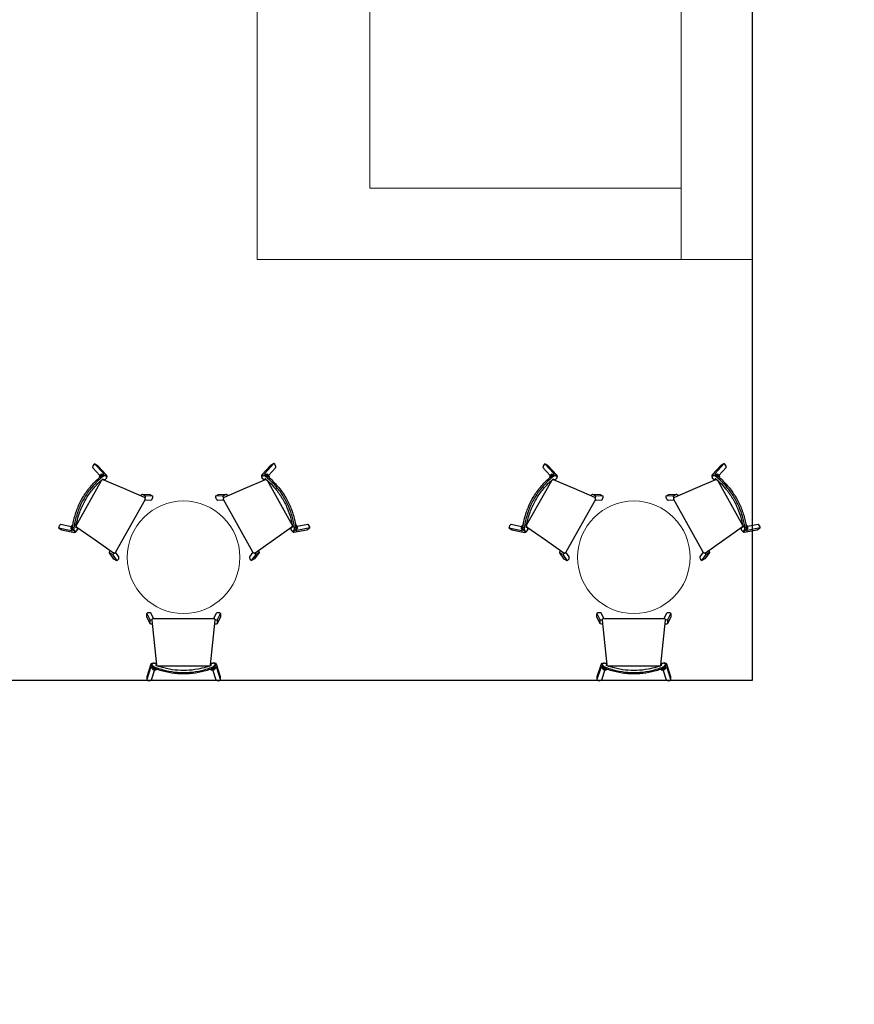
# Model space of a CAD drawing. Header units: inches. Extents: x -92 to 3837, y -260 to 2192.
# Tile 6 of 31: x 394 to 616, y 323 to 586. Entities that reach past the tile are written whole.
import ezdxf
from ezdxf import colors
from ezdxf.entities.mleader import LeaderData, LeaderLine
from ezdxf.math import Vec2, Vec3

# ---------------------------------------------------------------- set-up
doc = ezdxf.new("R2010")
doc.units = ezdxf.units.IN
doc.header["$MEASUREMENT"] = 0
doc.layers.get('0').update_dxf_attribs({"linetype": 'CONTINUOUS'})
for name, color, linetype in [('I-FLOR-CASE', 8, 'CONTINUOUS'), ('I-FURN', 8, 'CONTINUOUS'), ('I-FURN-CHAR', 9, 'CONTINUOUS'), ('triLabelLayer', 7, 'CONTINUOUS'), ('triSpaceLayer', 7, 'CONTINUOUS')]:
    doc.layers.add(name, color=color, linetype=linetype)
doc.styles.add('FDC_SPC', font='ROMANS.SHX', dxfattribs={"height": 12})
doc.styles.get("Standard").update_dxf_attribs({"font": 'romans.shx'})

# ---------------------------------------------------------------- blocks, each defined once
blk = doc.blocks.new('JANINGE_Chair - JANINGE_Chair-V8-LEVEL 02 - CAD Team Plan')
for p, q in [((-9.86, 10.23), (-9.86, 9.3)), ((-8.76, 6.84), (-9.86, 10.23)), ((-9.86, 9.3), (-8.77, 5.93)), ((-8.68, 10.22), (-7.79, 7.48)), ((7.75, 7.48), (8.64, 10.22)), ((9.82, 10.23), (8.72, 6.84)), ((8.72, 5.93), (9.82, 9.3)), ((9.82, 9.3), (9.82, 10.23)), ((-8.55, 6.26), (-8.37, 6.58)), ((-8.55, 6.26), (-8.55, 5.87)), ((-8.47, 6.84), (-8.24, 7.35)), ((-8.36, 6.59), (-8.19, 6.91)), ((-8.35, 6.64), (-8.24, 7)), ((-8.24, 7.35), (-8.24, 7)), ((-8.24, 7), (-8.19, 7.06)), ((-7.8, 6.68), (-7.8, 7.1)), ((-7.47, 5.77), (-7.27, 5.62)), ((-7.3, 7.43), (-7.38, 7.24)), ((-7.35, 6.3), (-7.35, 5.84)), ((-6.83, 6.48), (6.83, 6.48)), ((7.34, 7.24), (7.26, 7.43)), ((7.27, 5.65), (7.43, 5.77)), ((7.3, 5.84), (7.31, 6.3)), ((7.75, 7.1), (7.75, 6.68)), ((8.15, 6.51), (8.14, 6.52)), ((8.15, 7.06), (8.19, 7)), ((8.15, 6.91), (8.32, 6.59)), ((8.19, 7), (8.2, 7.35)), ((8.19, 7), (8.32, 6.58)), ((8.2, 7.35), (8.43, 6.84)), ((8.33, 6.58), (8.5, 6.26)), ((8.5, 5.87), (8.5, 6.26)), ((-9.86, -6.65), (-8.97, -4.82)), ((-8.97, -5.74), (-8.97, -4.82)), ((8.93, -4.82), (9.82, -6.65)), ((8.93, -4.82), (8.93, -5.74)), ((-8.97, -5.74), (-9.86, -7.57)), ((-9.86, -7.57), (-9.86, -6.65)), ((-8.68, -7.56), (-8.01, -6.19)), ((8.05, -6.19), (-8.05, -6.19)), ((7.97, -6.19), (8.64, -7.56)), ((9.82, -7.57), (8.93, -5.74)), ((9.82, -6.65), (9.82, -7.57))]:
    blk.add_line(p, q)
at = {"flags": 128}
for points in [[(-8.68, 10.22), (-8.97, 10.31), (-9.27, 10.35), (-9.57, 10.32), (-9.86, 10.23)], [(9.82, 10.23), (9.53, 10.32), (9.23, 10.35), (8.93, 10.31), (8.64, 10.22)], [(-8.68, 5.81), (-8.07, 5.59), (-7.42, 5.78), (-7.37, 5.81)], [(-8.19, 6.48), (-8.37, 6.18), (-8.55, 5.87)], [(-7.22, 6.13), (-7.83, 0.19), (-8.44, -5.75)], [(8.44, -5.75), (7.83, 0.19), (7.22, 6.13)], [(8.63, 5.81), (8.02, 5.59), (7.38, 5.78), (7.33, 5.81)], [(8.5, 5.87), (8.33, 6.18), (8.15, 6.48)], [(-8.97, -4.82), (-8.68, -4.72), (-8.38, -4.69)], [(8.34, -4.69), (8.64, -4.72), (8.93, -4.82)], [(-9.86, -7.57), (-9.64, -7.69), (-9.4, -7.76), (-9.15, -7.75), (-8.9, -7.69), (-8.68, -7.56)], [(-8.4, -5.94), (-8.51, -5.93), (-8.75, -5.87), (-8.97, -5.74)], [(8.93, -5.74), (8.71, -5.87), (8.46, -5.93), (8.4, -5.93)], [(8.64, -7.56), (8.86, -7.69), (9.1, -7.75), (9.36, -7.76), (9.6, -7.69), (9.82, -7.57)]]:
    blk.add_lwpolyline(points, dxfattribs=at)
for centre, major_axis, ratio, start_param, end_param in [((-8.61, 31.68), (0, 25.89), 0.055996, 3.036397, 3.200563), ((-8.61, 31.68), (0, 24.98), 0.055996, 3.037577, 3.24612), ((-7.64, 6.01), (-1.34, 0.61), 0.990944, 4.903973, 5.554462), ((0, -12.82), (-19.69, 8.95), 0.990944, 5.480735, 5.504388), ((7.6, 6.01), (1.34, 0.61), 0.990944, 0.728723, 1.379213), ((-0.04, -12.82), (19.69, 8.95), 0.990944, 0.778797, 0.80245), ((8.57, 31.68), (0, 24.98), 0.055996, 3.037065, 3.245608), ((8.57, 31.68), (0, 25.89), 0.055996, 3.082622, 3.246788)]:
    blk.add_ellipse(centre, major_axis=major_axis, ratio=ratio, start_param=start_param, end_param=end_param)
for points, knots in [([(-7.8, 7.1), (-7.3, 7.29), (-6.3, 7.64), (-4.25, 8.19), (-1.62, 8.59), (1.58, 8.59), (4.21, 8.19), (6.26, 7.64), (7.26, 7.29), (7.75, 7.1)], [-1, -1, -1, -1, -0.9, -0.8, -0.6, -0.4, -0.2, -0.1, 0, 0, 0, 0]), ([(7.75, 6.68), (7.26, 6.87), (6.26, 7.23), (4.21, 7.79), (1.58, 8.2), (-1.62, 8.2), (-4.25, 7.79), (-6.3, 7.23), (-7.3, 6.87), (-7.8, 6.68)], [-1, -1, -1, -1, -0.9, -0.8, -0.6, -0.4, -0.2, -0.1, 0, 0, 0, 0]), ([(-8.55, 5.87), (-8.55, 5.87), (-8.54, 5.87), (-8.5, 5.87), (-8.46, 5.89), (-8.42, 5.9), (-8.4, 5.91)], [-0.9595998, -0.9595998, -0.9595998, -0.9595998, -0.7857143, -0.6785714, -0.5714286, -0.4285714, -0.4285714, -0.4285714, -0.4285714]), ([(-8.19, 7.06), (-8.18, 7.07), (-8.16, 7.09), (-8.12, 7.11), (-8.1, 7.12), (-8.07, 7.13), (-8.05, 7.15), (-8.02, 7.16), (-7.99, 7.17), (-7.97, 7.18), (-7.93, 7.2), (-7.87, 7.22), (-7.82, 7.24), (-7.78, 7.26)], [0, 0, 0, 0, 0.125, 0.1875, 0.25, 0.3125, 0.375, 0.4375, 0.5, 0.5625, 0.625, 0.75, 1, 1, 1, 1]), ([(-8.19, 6.91), (-8.19, 6.91), (-8.17, 6.92), (-8.14, 6.94), (-8.1, 6.97), (-8.06, 6.98), (-8.02, 7), (-7.97, 7.03), (-7.89, 7.06), (-7.83, 7.08), (-7.8, 7.1)], [-1, -1, -1, -1, -0.833333, -0.666667, -0.583333, -0.5, -0.416667, -0.333333, -0.166667, 0, 0, 0, 0]), ([(-7.8, 6.68), (-7.83, 6.66), (-7.89, 6.64), (-7.97, 6.6), (-8.02, 6.58), (-8.06, 6.56), (-8.1, 6.54), (-8.14, 6.52), (-8.17, 6.5), (-8.19, 6.49), (-8.19, 6.48)], [-1, -1, -1, -1, -0.833333, -0.666667, -0.583333, -0.5, -0.416667, -0.333333, -0.166667, 0, 0, 0, 0]), ([(-7.49, 6.27), (-7, 6.45), (-5.79, 6.86), (-3.56, 7.39), (-0.78, 7.7), (2.26, 7.59), (4.76, 7.13), (6.47, 6.62), (7.2, 6.36), (7.45, 6.27)], [-0.9573219, -0.9573219, -0.9573219, -0.9573219, -0.8636364, -0.7272727, -0.5454545, -0.3636364, -0.1818182, -0.0909091, -0.0426785, -0.0426785, -0.0426785, -0.0426785]), ([(-7.02, 6.43), (-7.05, 6.42), (-7.09, 6.38), (-7.18, 6.29), (-7.21, 6.2), (-7.22, 6.13)], [0.3576143, 0.3576143, 0.3576143, 0.3576143, 0.5, 0.6666667, 1, 1, 1, 1]), ([(7.22, 6.13), (7.21, 6.2), (7.18, 6.29), (7.11, 6.36), (7.09, 6.38)], [0, 0, 0, 0, 0.3333333, 0.5, 0.5, 0.5, 0.5]), ([(7.74, 7.26), (7.77, 7.24), (7.83, 7.22), (7.89, 7.2), (7.92, 7.18), (7.95, 7.17), (7.98, 7.16), (8, 7.15), (8.03, 7.13), (8.06, 7.12), (8.08, 7.11), (8.11, 7.09), (8.13, 7.07), (8.15, 7.06)], [0, 0, 0, 0, 0.25, 0.375, 0.4375, 0.5, 0.5625, 0.625, 0.6875, 0.75, 0.8125, 0.875, 1, 1, 1, 1]), ([(8.36, 5.91), (8.38, 5.9), (8.43, 5.88), (8.49, 5.87), (8.5, 5.87), (8.5, 5.87)], [-0.5714286, -0.5714286, -0.5714286, -0.5714286, -0.4285714, -0.2857143, -0.0404002, -0.0404002, -0.0404002, -0.0404002]), ([(-8.44, -5.75), (-8.45, -5.82), (-8.43, -5.91), (-8.37, -6.02), (-8.3, -6.11), (-8.19, -6.17), (-8.1, -6.19), (-8.05, -6.19)], [0, 0, 0, 0, 0.285714, 0.428571, 0.571429, 0.785714, 1, 1, 1, 1]), ([(8.05, -6.19), (8.11, -6.19), (8.21, -6.17), (8.31, -6.09), (8.38, -6.01), (8.44, -5.9), (8.45, -5.8), (8.44, -5.75)], [0, 0, 0, 0, 0.285714, 0.428571, 0.571429, 0.785714, 1, 1, 1, 1])]:
    blk.add_open_spline(points, degree=3, knots=knots)
for points in [[(-8.47, 6.93), (-8.57, 6.91), (-8.67, 6.88), (-8.76, 6.84)], [(-7.35, 5.84), (-7.4, 5.8), (-7.52, 5.73), (-7.73, 5.66), (-7.94, 5.63), (-8.15, 5.66), (-8.35, 5.72), (-8.47, 5.79), (-8.53, 5.84)], [(-6.83, 6.48), (-6.85, 6.48), (-6.88, 6.48), (-6.9, 6.48)], [(8.49, 5.84), (8.43, 5.79), (8.31, 5.72), (8.11, 5.66), (7.89, 5.63), (7.68, 5.66), (7.48, 5.73), (7.36, 5.8), (7.3, 5.84)], [(7.75, 7.1), (7.78, 7.09), (7.84, 7.06), (7.92, 7.03), (7.99, 7), (8.05, 6.97), (8.1, 6.94), (8.13, 6.92), (8.15, 6.91), (8.15, 6.91)], [(8.15, 6.48), (8.15, 6.49), (8.13, 6.5), (8.1, 6.52), (8.05, 6.54), (7.99, 6.58), (7.92, 6.61), (7.84, 6.64), (7.78, 6.66), (7.75, 6.68)], [(8.72, 6.84), (8.62, 6.88), (8.53, 6.91), (8.43, 6.93)], [(-8.37, -6.02), (-8.4, -5.98), (-8.44, -5.9), (-8.45, -5.8), (-8.44, -5.75)], [(8.42, -5.94), (8.4, -5.97), (8.39, -6), (8.37, -6.02)]]:
    blk.add_open_spline(points, degree=3)
blk = doc.blocks.new('JANINGE_Chair - JANINGE_Chair-V9-LEVEL 02 - CAD Team Plan')
for p, q in [((-9.86, 10.23), (-9.86, 9.3)), ((-8.76, 6.84), (-9.86, 10.23)), ((-9.86, 9.3), (-8.77, 5.93)), ((-8.68, 10.22), (-7.79, 7.48)), ((7.75, 7.48), (8.64, 10.22)), ((9.82, 10.23), (8.72, 6.84)), ((8.72, 5.93), (9.82, 9.3)), ((9.82, 9.3), (9.82, 10.23)), ((-8.55, 6.26), (-8.37, 6.58)), ((-8.55, 6.26), (-8.55, 5.87)), ((-8.47, 6.84), (-8.24, 7.35)), ((-8.37, 6.58), (-8.24, 7)), ((-8.36, 6.59), (-8.19, 6.91)), ((-8.24, 7.35), (-8.24, 7)), ((-8.24, 7), (-8.19, 7.06)), ((-7.8, 6.68), (-7.8, 7.1)), ((-7.47, 5.77), (-7.27, 5.62)), ((-7.3, 7.43), (-7.38, 7.24)), ((-7.35, 6.3), (-7.35, 5.84)), ((-6.83, 6.48), (6.83, 6.48)), ((7.34, 7.24), (7.26, 7.43)), ((7.27, 5.65), (7.43, 5.77)), ((7.3, 5.84), (7.31, 6.3)), ((7.75, 7.1), (7.75, 6.68)), ((8.15, 6.51), (8.14, 6.52)), ((8.15, 7.06), (8.19, 7)), ((8.15, 6.91), (8.32, 6.59)), ((8.19, 7), (8.2, 7.35)), ((8.19, 7), (8.31, 6.64)), ((8.2, 7.35), (8.43, 6.84)), ((8.33, 6.58), (8.5, 6.26)), ((8.5, 5.87), (8.5, 6.26)), ((-9.86, -6.65), (-8.97, -4.82)), ((-8.97, -5.74), (-8.97, -4.82)), ((8.93, -4.82), (9.82, -6.65)), ((8.93, -4.82), (8.93, -5.74)), ((-8.97, -5.74), (-9.86, -7.57)), ((-9.86, -7.57), (-9.86, -6.65)), ((-8.68, -7.56), (-8.01, -6.19)), ((8.05, -6.19), (-8.05, -6.19)), ((7.97, -6.19), (8.64, -7.56)), ((9.82, -7.57), (8.93, -5.74)), ((9.82, -6.65), (9.82, -7.57))]:
    blk.add_line(p, q)
at = {"flags": 128}
for points in [[(-8.68, 10.22), (-8.97, 10.31), (-9.27, 10.35), (-9.57, 10.32), (-9.86, 10.23)], [(9.82, 10.23), (9.53, 10.32), (9.23, 10.35), (8.93, 10.31), (8.64, 10.22)], [(-8.68, 5.81), (-8.07, 5.59), (-7.42, 5.78), (-7.37, 5.81)], [(-8.19, 6.48), (-8.37, 6.18), (-8.55, 5.87)], [(-7.22, 6.13), (-7.83, 0.19), (-8.44, -5.75)], [(8.44, -5.75), (7.83, 0.19), (7.22, 6.13)], [(8.63, 5.81), (8.02, 5.59), (7.38, 5.78), (7.33, 5.81)], [(8.5, 5.87), (8.33, 6.18), (8.15, 6.48)], [(-8.97, -4.82), (-8.68, -4.72), (-8.38, -4.69), (-8.33, -4.69)], [(8.34, -4.69), (8.64, -4.72), (8.93, -4.82)], [(-9.86, -7.57), (-9.64, -7.69), (-9.4, -7.76), (-9.15, -7.75), (-8.9, -7.69), (-8.68, -7.56)], [(-8.4, -5.94), (-8.51, -5.93), (-8.75, -5.87), (-8.97, -5.74)], [(8.93, -5.74), (8.71, -5.87), (8.46, -5.93), (8.4, -5.93)], [(8.64, -7.56), (8.86, -7.69), (9.1, -7.75), (9.36, -7.76), (9.6, -7.69), (9.82, -7.57)]]:
    blk.add_lwpolyline(points, dxfattribs=at)
for centre, major_axis, ratio, start_param, end_param in [((-8.61, 31.68), (0, 25.89), 0.055996, 3.036397, 3.200563), ((-8.61, 31.68), (0, 24.98), 0.055996, 3.037577, 3.24612), ((-7.64, 6.01), (-1.34, 0.61), 0.990944, 4.903973, 5.554462), ((0, -12.82), (-19.69, 8.95), 0.990944, 5.480735, 5.504388), ((7.6, 6.01), (1.34, 0.61), 0.990944, 0.728723, 1.379213), ((-0.04, -12.82), (19.69, 8.95), 0.990944, 0.778797, 0.80245), ((8.57, 31.68), (0, 24.98), 0.055996, 3.037065, 3.245608), ((8.57, 31.68), (0, 25.89), 0.055996, 3.082622, 3.246788)]:
    blk.add_ellipse(centre, major_axis=major_axis, ratio=ratio, start_param=start_param, end_param=end_param)
for points, knots in [([(-7.8, 7.1), (-7.3, 7.29), (-6.3, 7.64), (-4.25, 8.19), (-1.62, 8.59), (1.58, 8.59), (4.21, 8.19), (6.26, 7.64), (7.26, 7.29), (7.75, 7.1)], [-1, -1, -1, -1, -0.9, -0.8, -0.6, -0.4, -0.2, -0.1, 0, 0, 0, 0]), ([(7.75, 6.68), (7.26, 6.87), (6.26, 7.23), (4.21, 7.79), (1.58, 8.2), (-1.62, 8.2), (-4.25, 7.79), (-6.3, 7.23), (-7.3, 6.87), (-7.8, 6.68)], [-1, -1, -1, -1, -0.9, -0.8, -0.6, -0.4, -0.2, -0.1, 0, 0, 0, 0]), ([(-8.55, 5.87), (-8.55, 5.87), (-8.54, 5.87), (-8.5, 5.87), (-8.46, 5.89), (-8.42, 5.9), (-8.4, 5.91)], [-0.9595998, -0.9595998, -0.9595998, -0.9595998, -0.7857143, -0.6785714, -0.5714286, -0.4285714, -0.4285714, -0.4285714, -0.4285714]), ([(-8.19, 7.06), (-8.18, 7.07), (-8.16, 7.09), (-8.12, 7.11), (-8.1, 7.12), (-8.07, 7.13), (-8.05, 7.15), (-8.02, 7.16), (-7.99, 7.17), (-7.97, 7.18), (-7.93, 7.2), (-7.87, 7.22), (-7.82, 7.24), (-7.78, 7.26)], [0, 0, 0, 0, 0.125, 0.1875, 0.25, 0.3125, 0.375, 0.4375, 0.5, 0.5625, 0.625, 0.75, 1, 1, 1, 1]), ([(-8.19, 6.91), (-8.19, 6.91), (-8.17, 6.92), (-8.14, 6.94), (-8.1, 6.97), (-8.06, 6.98), (-8.02, 7), (-7.97, 7.03), (-7.89, 7.06), (-7.83, 7.08), (-7.8, 7.1)], [-1, -1, -1, -1, -0.833333, -0.666667, -0.583333, -0.5, -0.416667, -0.333333, -0.166667, 0, 0, 0, 0]), ([(-7.8, 6.68), (-7.83, 6.66), (-7.89, 6.64), (-7.97, 6.6), (-8.02, 6.58), (-8.06, 6.56), (-8.1, 6.54), (-8.14, 6.52), (-8.17, 6.5), (-8.19, 6.49), (-8.19, 6.48)], [-1, -1, -1, -1, -0.833333, -0.666667, -0.583333, -0.5, -0.416667, -0.333333, -0.166667, 0, 0, 0, 0]), ([(-7.49, 6.27), (-7, 6.45), (-5.79, 6.86), (-3.56, 7.39), (-0.78, 7.7), (2.26, 7.59), (4.76, 7.13), (6.47, 6.62), (7.2, 6.36), (7.45, 6.27)], [-0.9573219, -0.9573219, -0.9573219, -0.9573219, -0.8636364, -0.7272727, -0.5454545, -0.3636364, -0.1818182, -0.0909091, -0.0426785, -0.0426785, -0.0426785, -0.0426785]), ([(-7.02, 6.43), (-7.05, 6.42), (-7.09, 6.38), (-7.18, 6.29), (-7.21, 6.2), (-7.22, 6.13)], [0.3576143, 0.3576143, 0.3576143, 0.3576143, 0.5, 0.6666667, 1, 1, 1, 1]), ([(7.22, 6.13), (7.21, 6.2), (7.18, 6.29), (7.11, 6.36), (7.09, 6.38)], [0, 0, 0, 0, 0.3333333, 0.5, 0.5, 0.5, 0.5]), ([(7.74, 7.26), (7.77, 7.24), (7.83, 7.22), (7.89, 7.2), (7.92, 7.18), (7.95, 7.17), (7.98, 7.16), (8, 7.15), (8.03, 7.13), (8.06, 7.12), (8.08, 7.11), (8.11, 7.09), (8.13, 7.07), (8.15, 7.06)], [0, 0, 0, 0, 0.25, 0.375, 0.4375, 0.5, 0.5625, 0.625, 0.6875, 0.75, 0.8125, 0.875, 1, 1, 1, 1]), ([(8.36, 5.91), (8.38, 5.9), (8.43, 5.88), (8.49, 5.87), (8.5, 5.87), (8.5, 5.87)], [-0.5714286, -0.5714286, -0.5714286, -0.5714286, -0.4285714, -0.2857143, -0.0404002, -0.0404002, -0.0404002, -0.0404002]), ([(-8.44, -5.75), (-8.45, -5.82), (-8.43, -5.91), (-8.37, -6.02), (-8.3, -6.11), (-8.19, -6.17), (-8.1, -6.19), (-8.05, -6.19)], [0, 0, 0, 0, 0.285714, 0.428571, 0.571429, 0.785714, 1, 1, 1, 1]), ([(8.05, -6.19), (8.11, -6.19), (8.21, -6.17), (8.31, -6.09), (8.38, -6.01), (8.44, -5.9), (8.45, -5.8), (8.44, -5.75)], [0, 0, 0, 0, 0.285714, 0.428571, 0.571429, 0.785714, 1, 1, 1, 1])]:
    blk.add_open_spline(points, degree=3, knots=knots)
for points in [[(-8.47, 6.93), (-8.57, 6.91), (-8.67, 6.88), (-8.76, 6.84)], [(-7.35, 5.84), (-7.4, 5.8), (-7.52, 5.73), (-7.73, 5.66), (-7.94, 5.63), (-8.15, 5.66), (-8.35, 5.72), (-8.47, 5.79), (-8.53, 5.84)], [(-6.83, 6.48), (-6.85, 6.48), (-6.88, 6.48), (-6.9, 6.48)], [(8.49, 5.84), (8.43, 5.79), (8.31, 5.72), (8.11, 5.66), (7.89, 5.63), (7.68, 5.66), (7.48, 5.73), (7.36, 5.8), (7.3, 5.84)], [(7.75, 7.1), (7.78, 7.09), (7.84, 7.06), (7.92, 7.03), (7.99, 7), (8.05, 6.97), (8.1, 6.94), (8.13, 6.92), (8.15, 6.91), (8.15, 6.91)], [(8.15, 6.48), (8.15, 6.49), (8.13, 6.5), (8.1, 6.52), (8.05, 6.54), (7.99, 6.58), (7.92, 6.61), (7.84, 6.64), (7.78, 6.66), (7.75, 6.68)], [(8.72, 6.84), (8.62, 6.88), (8.53, 6.91), (8.43, 6.93)], [(-8.37, -6.02), (-8.4, -5.98), (-8.44, -5.9), (-8.45, -5.8), (-8.44, -5.75)], [(8.42, -5.94), (8.4, -5.97), (8.39, -6), (8.37, -6.02)]]:
    blk.add_open_spline(points, degree=3)
blk = doc.blocks.new('JANINGE_Chair - JANINGE_Chair-V10-LEVEL 02 - CAD Team Plan')
for p, q in [((-9.86, 10.23), (-9.86, 9.3)), ((-8.76, 6.84), (-9.86, 10.23)), ((-9.86, 9.3), (-8.77, 5.93)), ((-8.68, 10.22), (-7.79, 7.48)), ((7.75, 7.48), (8.64, 10.22)), ((9.82, 10.23), (8.72, 6.84)), ((8.72, 5.93), (9.82, 9.3)), ((9.82, 9.3), (9.82, 10.23)), ((-8.55, 6.26), (-8.37, 6.58)), ((-8.55, 6.26), (-8.55, 5.87)), ((-8.53, 5.84), (-8.53, 5.88)), ((-8.47, 6.84), (-8.24, 7.35)), ((-8.37, 6.58), (-8.24, 7)), ((-8.36, 6.59), (-8.19, 6.91)), ((-8.24, 7.35), (-8.24, 7)), ((-8.24, 7), (-8.19, 7.06)), ((-7.8, 6.68), (-7.8, 7.1)), ((-7.47, 5.77), (-7.27, 5.62)), ((-7.3, 7.43), (-7.38, 7.24)), ((-7.35, 6.3), (-7.35, 5.84)), ((-6.83, 6.48), (6.83, 6.48)), ((7.34, 7.24), (7.26, 7.43)), ((7.27, 5.65), (7.43, 5.77)), ((7.3, 5.84), (7.31, 6.3)), ((7.75, 7.1), (7.75, 6.68)), ((8.15, 6.51), (8.14, 6.52)), ((8.15, 7.06), (8.19, 7)), ((8.15, 6.91), (8.32, 6.59)), ((8.19, 7), (8.2, 7.35)), ((8.19, 7), (8.32, 6.58)), ((8.2, 7.35), (8.43, 6.84)), ((8.33, 6.58), (8.5, 6.26)), ((8.49, 5.88), (8.49, 5.84)), ((8.5, 5.87), (8.5, 6.26)), ((-9.86, -6.65), (-8.97, -4.82)), ((-8.97, -5.74), (-8.97, -4.82)), ((8.93, -4.82), (9.82, -6.65)), ((8.93, -4.82), (8.93, -5.74)), ((-8.97, -5.74), (-9.86, -7.57)), ((-9.86, -7.57), (-9.86, -6.65)), ((-8.68, -7.56), (-8.01, -6.19)), ((8.05, -6.19), (-8.05, -6.19)), ((7.97, -6.19), (8.64, -7.56)), ((9.82, -7.57), (8.93, -5.74)), ((9.82, -6.65), (9.82, -7.57))]:
    blk.add_line(p, q)
at = {"flags": 128}
for points in [[(-8.68, 10.22), (-8.97, 10.31), (-9.27, 10.35), (-9.57, 10.32), (-9.86, 10.23)], [(9.82, 10.23), (9.53, 10.32), (9.23, 10.35), (8.93, 10.31), (8.64, 10.22)], [(-8.68, 5.81), (-8.07, 5.59), (-7.42, 5.78), (-7.37, 5.81)], [(-8.19, 6.48), (-8.37, 6.18), (-8.55, 5.87)], [(-7.22, 6.13), (-7.83, 0.19), (-8.44, -5.75)], [(8.44, -5.75), (7.83, 0.19), (7.22, 6.13)], [(8.63, 5.81), (8.02, 5.59), (7.38, 5.78), (7.33, 5.81)], [(8.5, 5.87), (8.33, 6.18), (8.15, 6.48)], [(-8.97, -4.82), (-8.68, -4.72), (-8.38, -4.69), (-8.33, -4.69)], [(8.34, -4.69), (8.64, -4.72), (8.93, -4.82)], [(-9.86, -7.57), (-9.64, -7.69), (-9.4, -7.76), (-9.15, -7.75), (-8.9, -7.69), (-8.68, -7.56)], [(-8.4, -5.94), (-8.51, -5.93), (-8.75, -5.87), (-8.97, -5.74)], [(8.93, -5.74), (8.71, -5.87), (8.46, -5.93), (8.4, -5.93)], [(8.64, -7.56), (8.86, -7.69), (9.1, -7.75), (9.36, -7.76), (9.6, -7.69), (9.82, -7.57)]]:
    blk.add_lwpolyline(points, dxfattribs=at)
for centre, major_axis, ratio, start_param, end_param in [((-8.61, 31.68), (0, 25.89), 0.055996, 3.036397, 3.200563), ((-8.61, 31.68), (0, 24.98), 0.055996, 3.037577, 3.24612), ((-7.64, 6.01), (-1.34, 0.61), 0.990944, 4.903973, 5.554462), ((0, -12.82), (-19.69, 8.95), 0.990944, 5.480735, 5.504388), ((7.6, 6.01), (1.34, 0.61), 0.990944, 0.728723, 1.379213), ((-0.04, -12.82), (19.69, 8.95), 0.990944, 0.778797, 0.80245), ((8.57, 31.68), (0, 24.98), 0.055996, 3.037065, 3.245608), ((8.57, 31.68), (0, 25.89), 0.055996, 3.082622, 3.246788)]:
    blk.add_ellipse(centre, major_axis=major_axis, ratio=ratio, start_param=start_param, end_param=end_param)
for points, knots in [([(-7.8, 7.1), (-7.3, 7.29), (-6.3, 7.64), (-4.25, 8.19), (-1.62, 8.59), (1.58, 8.59), (4.21, 8.19), (6.26, 7.64), (7.26, 7.29), (7.75, 7.1)], [-1, -1, -1, -1, -0.9, -0.8, -0.6, -0.4, -0.2, -0.1, 0, 0, 0, 0]), ([(7.75, 6.68), (7.26, 6.87), (6.26, 7.23), (4.21, 7.79), (1.58, 8.2), (-1.62, 8.2), (-4.25, 7.79), (-6.3, 7.23), (-7.3, 6.87), (-7.8, 6.68)], [-1, -1, -1, -1, -0.9, -0.8, -0.6, -0.4, -0.2, -0.1, 0, 0, 0, 0]), ([(-8.55, 5.87), (-8.55, 5.87), (-8.54, 5.87), (-8.5, 5.87), (-8.46, 5.89), (-8.42, 5.9), (-8.4, 5.91)], [-0.9595998, -0.9595998, -0.9595998, -0.9595998, -0.7857143, -0.6785714, -0.5714286, -0.4285714, -0.4285714, -0.4285714, -0.4285714]), ([(-8.19, 7.06), (-8.18, 7.07), (-8.16, 7.09), (-8.12, 7.11), (-8.1, 7.12), (-8.07, 7.13), (-8.05, 7.15), (-8.02, 7.16), (-7.99, 7.17), (-7.97, 7.18), (-7.93, 7.2), (-7.87, 7.22), (-7.82, 7.24), (-7.78, 7.26)], [0, 0, 0, 0, 0.125, 0.1875, 0.25, 0.3125, 0.375, 0.4375, 0.5, 0.5625, 0.625, 0.75, 1, 1, 1, 1]), ([(-8.19, 6.91), (-8.19, 6.91), (-8.17, 6.92), (-8.14, 6.94), (-8.1, 6.97), (-8.06, 6.98), (-8.02, 7), (-7.97, 7.03), (-7.89, 7.06), (-7.83, 7.08), (-7.8, 7.1)], [-1, -1, -1, -1, -0.833333, -0.666667, -0.583333, -0.5, -0.416667, -0.333333, -0.166667, 0, 0, 0, 0]), ([(-7.8, 6.68), (-7.83, 6.66), (-7.89, 6.64), (-7.97, 6.6), (-8.02, 6.58), (-8.06, 6.56), (-8.1, 6.54), (-8.14, 6.52), (-8.17, 6.5), (-8.19, 6.49), (-8.19, 6.48)], [-1, -1, -1, -1, -0.833333, -0.666667, -0.583333, -0.5, -0.416667, -0.333333, -0.166667, 0, 0, 0, 0]), ([(-7.49, 6.27), (-7, 6.45), (-5.79, 6.86), (-3.56, 7.39), (-0.78, 7.7), (2.26, 7.59), (4.76, 7.13), (6.47, 6.62), (7.2, 6.36), (7.45, 6.27)], [-0.9573219, -0.9573219, -0.9573219, -0.9573219, -0.8636364, -0.7272727, -0.5454545, -0.3636364, -0.1818182, -0.0909091, -0.0426785, -0.0426785, -0.0426785, -0.0426785]), ([(-7.02, 6.43), (-7.05, 6.42), (-7.09, 6.38), (-7.18, 6.29), (-7.21, 6.2), (-7.22, 6.13)], [0.3576143, 0.3576143, 0.3576143, 0.3576143, 0.5, 0.6666667, 1, 1, 1, 1]), ([(7.22, 6.13), (7.21, 6.2), (7.18, 6.29), (7.11, 6.36), (7.09, 6.38)], [0, 0, 0, 0, 0.3333333, 0.5, 0.5, 0.5, 0.5]), ([(7.74, 7.26), (7.77, 7.24), (7.83, 7.22), (7.89, 7.2), (7.92, 7.18), (7.95, 7.17), (7.98, 7.16), (8, 7.15), (8.03, 7.13), (8.06, 7.12), (8.08, 7.11), (8.11, 7.09), (8.13, 7.07), (8.15, 7.06)], [0, 0, 0, 0, 0.25, 0.375, 0.4375, 0.5, 0.5625, 0.625, 0.6875, 0.75, 0.8125, 0.875, 1, 1, 1, 1]), ([(8.36, 5.91), (8.38, 5.9), (8.43, 5.88), (8.49, 5.87), (8.5, 5.87), (8.5, 5.87)], [-0.5714286, -0.5714286, -0.5714286, -0.5714286, -0.4285714, -0.2857143, -0.0404002, -0.0404002, -0.0404002, -0.0404002]), ([(-8.44, -5.75), (-8.45, -5.82), (-8.43, -5.91), (-8.37, -6.02), (-8.3, -6.11), (-8.19, -6.17), (-8.1, -6.19), (-8.05, -6.19)], [0, 0, 0, 0, 0.285714, 0.428571, 0.571429, 0.785714, 1, 1, 1, 1]), ([(8.05, -6.19), (8.11, -6.19), (8.21, -6.17), (8.31, -6.09), (8.38, -6.01), (8.44, -5.9), (8.45, -5.8), (8.44, -5.75)], [0, 0, 0, 0, 0.285714, 0.428571, 0.571429, 0.785714, 1, 1, 1, 1])]:
    blk.add_open_spline(points, degree=3, knots=knots)
for points in [[(-8.43, 6.94), (-8.54, 6.92), (-8.65, 6.89), (-8.76, 6.84)], [(-7.35, 5.84), (-7.4, 5.8), (-7.52, 5.73), (-7.73, 5.66), (-7.94, 5.63), (-8.15, 5.66), (-8.35, 5.72), (-8.47, 5.79), (-8.53, 5.84)], [(-6.83, 6.48), (-6.85, 6.48), (-6.88, 6.48), (-6.9, 6.48)], [(8.49, 5.84), (8.43, 5.79), (8.31, 5.72), (8.11, 5.66), (7.89, 5.63), (7.68, 5.66), (7.48, 5.73), (7.36, 5.8), (7.3, 5.84)], [(7.75, 7.1), (7.78, 7.09), (7.84, 7.06), (7.92, 7.03), (7.99, 7), (8.05, 6.97), (8.1, 6.94), (8.13, 6.92), (8.15, 6.91), (8.15, 6.91)], [(8.15, 6.48), (8.15, 6.49), (8.13, 6.5), (8.1, 6.52), (8.05, 6.54), (7.99, 6.58), (7.92, 6.61), (7.84, 6.64), (7.78, 6.66), (7.75, 6.68)], [(8.72, 6.84), (8.61, 6.89), (8.5, 6.92), (8.38, 6.94)], [(-8.37, -6.02), (-8.4, -5.98), (-8.44, -5.9), (-8.45, -5.8), (-8.44, -5.75)], [(8.42, -5.94), (8.4, -5.97), (8.39, -6), (8.37, -6.02)]]:
    blk.add_open_spline(points, degree=3)
blk = doc.blocks.new('JANINGE_Chair - JANINGE_Chair-V11-LEVEL 02 - CAD Team Plan')
for p, q in [((-9.86, 10.23), (-9.86, 9.3)), ((-8.76, 6.84), (-9.86, 10.23)), ((-9.86, 9.3), (-8.77, 5.93)), ((-8.68, 10.22), (-7.79, 7.48)), ((7.75, 7.48), (8.64, 10.22)), ((9.82, 10.23), (8.72, 6.84)), ((8.72, 5.93), (9.82, 9.3)), ((9.82, 9.3), (9.82, 10.23)), ((-8.55, 6.26), (-8.37, 6.58)), ((-8.55, 6.26), (-8.55, 5.87)), ((-8.47, 6.84), (-8.24, 7.35)), ((-8.37, 6.58), (-8.24, 7)), ((-8.36, 6.59), (-8.19, 6.91)), ((-8.24, 7.35), (-8.24, 7)), ((-8.24, 7), (-8.19, 7.06)), ((-7.8, 6.68), (-7.8, 7.1)), ((-7.47, 5.77), (-7.27, 5.62)), ((-7.3, 7.43), (-7.38, 7.24)), ((-7.35, 6.3), (-7.35, 5.84)), ((-6.83, 6.48), (6.83, 6.48)), ((7.34, 7.24), (7.26, 7.43)), ((7.27, 5.65), (7.43, 5.77)), ((7.3, 5.84), (7.31, 6.3)), ((7.75, 7.1), (7.75, 6.68)), ((8.15, 6.51), (8.14, 6.52)), ((8.15, 7.06), (8.19, 7)), ((8.15, 6.91), (8.32, 6.59)), ((8.19, 7), (8.2, 7.35)), ((8.19, 7), (8.31, 6.64)), ((8.2, 7.35), (8.43, 6.84)), ((8.33, 6.58), (8.5, 6.26)), ((8.5, 5.87), (8.5, 6.26)), ((-9.86, -6.65), (-8.97, -4.82)), ((-8.97, -5.74), (-8.97, -4.82)), ((8.93, -4.82), (9.82, -6.65)), ((8.93, -4.82), (8.93, -5.74)), ((-8.97, -5.74), (-9.86, -7.57)), ((-9.86, -7.57), (-9.86, -6.65)), ((-8.68, -7.56), (-8.01, -6.19)), ((8.05, -6.19), (-8.05, -6.19)), ((7.98, -6.22), (8.64, -7.56)), ((9.82, -7.57), (8.93, -5.74)), ((9.82, -6.65), (9.82, -7.57))]:
    blk.add_line(p, q)
at = {"flags": 128}
for points in [[(-8.68, 10.22), (-8.97, 10.31), (-9.27, 10.35), (-9.57, 10.32), (-9.86, 10.23)], [(9.82, 10.23), (9.53, 10.32), (9.23, 10.35), (8.93, 10.31), (8.64, 10.22)], [(-8.68, 5.81), (-8.07, 5.59), (-7.42, 5.78), (-7.37, 5.81)], [(-8.19, 6.48), (-8.37, 6.18), (-8.55, 5.87)], [(-7.22, 6.13), (-7.83, 0.19), (-8.44, -5.75)], [(8.44, -5.75), (7.83, 0.19), (7.22, 6.13)], [(8.63, 5.81), (8.02, 5.59), (7.38, 5.78), (7.33, 5.81)], [(8.5, 5.87), (8.33, 6.18), (8.15, 6.48)], [(-8.97, -4.82), (-8.68, -4.72), (-8.38, -4.69), (-8.33, -4.69)], [(8.34, -4.69), (8.64, -4.72), (8.93, -4.82)], [(-9.86, -7.57), (-9.64, -7.69), (-9.4, -7.76), (-9.15, -7.75), (-8.9, -7.69), (-8.68, -7.56)], [(-8.4, -5.94), (-8.51, -5.93), (-8.75, -5.87), (-8.97, -5.74)], [(8.93, -5.74), (8.71, -5.87), (8.46, -5.93), (8.4, -5.93)], [(8.64, -7.56), (8.86, -7.69), (9.1, -7.75), (9.36, -7.76), (9.6, -7.69), (9.82, -7.57)]]:
    blk.add_lwpolyline(points, dxfattribs=at)
for centre, major_axis, ratio, start_param, end_param in [((-8.61, 31.68), (0, 25.89), 0.055996, 3.036397, 3.200563), ((-8.61, 31.68), (0, 24.98), 0.055996, 3.037577, 3.24612), ((-7.64, 6.01), (-1.34, 0.61), 0.990944, 4.903973, 5.554462), ((0, -12.82), (-19.69, 8.95), 0.990944, 5.480735, 5.504388), ((7.6, 6.01), (1.34, 0.61), 0.990944, 0.728723, 1.379213), ((-0.04, -12.82), (19.69, 8.95), 0.990944, 0.778797, 0.80245), ((8.57, 31.68), (0, 24.98), 0.055996, 3.037065, 3.245608), ((8.57, 31.68), (0, 25.89), 0.055996, 3.082622, 3.246788)]:
    blk.add_ellipse(centre, major_axis=major_axis, ratio=ratio, start_param=start_param, end_param=end_param)
for points, knots in [([(-7.8, 7.1), (-7.3, 7.29), (-6.3, 7.64), (-4.25, 8.19), (-1.62, 8.59), (1.58, 8.59), (4.21, 8.19), (6.26, 7.64), (7.26, 7.29), (7.75, 7.1)], [-1, -1, -1, -1, -0.9, -0.8, -0.6, -0.4, -0.2, -0.1, 0, 0, 0, 0]), ([(7.75, 6.68), (7.26, 6.87), (6.26, 7.23), (4.21, 7.79), (1.58, 8.2), (-1.62, 8.2), (-4.25, 7.79), (-6.3, 7.23), (-7.3, 6.87), (-7.8, 6.68)], [-1, -1, -1, -1, -0.9, -0.8, -0.6, -0.4, -0.2, -0.1, 0, 0, 0, 0]), ([(-8.55, 5.87), (-8.55, 5.87), (-8.54, 5.87), (-8.5, 5.87), (-8.46, 5.89), (-8.42, 5.9), (-8.4, 5.91)], [-0.9595998, -0.9595998, -0.9595998, -0.9595998, -0.7857143, -0.6785714, -0.5714286, -0.4285714, -0.4285714, -0.4285714, -0.4285714]), ([(-8.19, 7.06), (-8.18, 7.07), (-8.16, 7.09), (-8.12, 7.11), (-8.1, 7.12), (-8.07, 7.13), (-8.05, 7.15), (-8.02, 7.16), (-7.99, 7.17), (-7.97, 7.18), (-7.93, 7.2), (-7.87, 7.22), (-7.82, 7.24), (-7.78, 7.26)], [0, 0, 0, 0, 0.125, 0.1875, 0.25, 0.3125, 0.375, 0.4375, 0.5, 0.5625, 0.625, 0.75, 1, 1, 1, 1]), ([(-8.19, 6.91), (-8.19, 6.91), (-8.17, 6.92), (-8.14, 6.94), (-8.1, 6.97), (-8.06, 6.98), (-8.02, 7), (-7.97, 7.03), (-7.89, 7.06), (-7.83, 7.08), (-7.8, 7.1)], [-1, -1, -1, -1, -0.833333, -0.666667, -0.583333, -0.5, -0.416667, -0.333333, -0.166667, 0, 0, 0, 0]), ([(-7.8, 6.68), (-7.83, 6.66), (-7.89, 6.64), (-7.97, 6.6), (-8.02, 6.58), (-8.06, 6.56), (-8.1, 6.54), (-8.14, 6.52), (-8.17, 6.5), (-8.19, 6.49), (-8.19, 6.48)], [-1, -1, -1, -1, -0.833333, -0.666667, -0.583333, -0.5, -0.416667, -0.333333, -0.166667, 0, 0, 0, 0]), ([(-7.49, 6.27), (-7, 6.45), (-5.79, 6.86), (-3.56, 7.39), (-0.78, 7.7), (2.26, 7.59), (4.76, 7.13), (6.47, 6.62), (7.2, 6.36), (7.45, 6.27)], [-0.9573219, -0.9573219, -0.9573219, -0.9573219, -0.8636364, -0.7272727, -0.5454545, -0.3636364, -0.1818182, -0.0909091, -0.0426785, -0.0426785, -0.0426785, -0.0426785]), ([(-7.02, 6.43), (-7.05, 6.42), (-7.09, 6.38), (-7.18, 6.29), (-7.21, 6.2), (-7.22, 6.13)], [0.3576143, 0.3576143, 0.3576143, 0.3576143, 0.5, 0.6666667, 1, 1, 1, 1]), ([(7.22, 6.13), (7.21, 6.2), (7.18, 6.29), (7.11, 6.36), (7.09, 6.38)], [0, 0, 0, 0, 0.3333333, 0.5, 0.5, 0.5, 0.5]), ([(7.74, 7.26), (7.77, 7.24), (7.83, 7.22), (7.89, 7.2), (7.92, 7.18), (7.95, 7.17), (7.98, 7.16), (8, 7.15), (8.03, 7.13), (8.06, 7.12), (8.08, 7.11), (8.11, 7.09), (8.13, 7.07), (8.15, 7.06)], [0, 0, 0, 0, 0.25, 0.375, 0.4375, 0.5, 0.5625, 0.625, 0.6875, 0.75, 0.8125, 0.875, 1, 1, 1, 1]), ([(8.36, 5.91), (8.38, 5.9), (8.43, 5.88), (8.49, 5.87), (8.5, 5.87), (8.5, 5.87)], [-0.5714286, -0.5714286, -0.5714286, -0.5714286, -0.4285714, -0.2857143, -0.0404002, -0.0404002, -0.0404002, -0.0404002]), ([(-8.44, -5.75), (-8.45, -5.82), (-8.43, -5.91), (-8.37, -6.02), (-8.3, -6.11), (-8.19, -6.17), (-8.1, -6.19), (-8.05, -6.19)], [0, 0, 0, 0, 0.285714, 0.428571, 0.571429, 0.785714, 1, 1, 1, 1]), ([(8.05, -6.19), (8.11, -6.19), (8.21, -6.17), (8.31, -6.09), (8.38, -6.01), (8.44, -5.9), (8.45, -5.8), (8.44, -5.75)], [0, 0, 0, 0, 0.285714, 0.428571, 0.571429, 0.785714, 1, 1, 1, 1])]:
    blk.add_open_spline(points, degree=3, knots=knots)
for points in [[(-8.47, 6.93), (-8.57, 6.91), (-8.67, 6.88), (-8.76, 6.84)], [(-7.35, 5.84), (-7.4, 5.8), (-7.52, 5.73), (-7.73, 5.66), (-7.94, 5.63), (-8.15, 5.66), (-8.35, 5.72), (-8.47, 5.79), (-8.53, 5.84)], [(-6.83, 6.48), (-6.85, 6.48), (-6.88, 6.48), (-6.9, 6.48)], [(8.49, 5.84), (8.43, 5.79), (8.31, 5.72), (8.11, 5.66), (7.89, 5.63), (7.68, 5.66), (7.48, 5.73), (7.36, 5.8), (7.3, 5.84)], [(7.75, 7.1), (7.78, 7.09), (7.84, 7.06), (7.92, 7.03), (7.99, 7), (8.05, 6.97), (8.1, 6.94), (8.13, 6.92), (8.15, 6.91), (8.15, 6.91)], [(8.15, 6.48), (8.15, 6.49), (8.13, 6.5), (8.1, 6.52), (8.05, 6.54), (7.99, 6.58), (7.92, 6.61), (7.84, 6.64), (7.78, 6.66), (7.75, 6.68)], [(8.72, 6.84), (8.62, 6.88), (8.53, 6.91), (8.43, 6.93)], [(-8.37, -6.02), (-8.4, -5.98), (-8.44, -5.9), (-8.45, -5.8), (-8.44, -5.75)], [(8.42, -5.94), (8.4, -5.97), (8.39, -6), (8.37, -6.02)]]:
    blk.add_open_spline(points, degree=3)
blk = doc.blocks.new('coffee shop - coffee shop-5942502-LEVEL 02 - CAD Team Plan')
at = {"lineweight": 18}
for p, q in [((529.08, 653.88), (529.08, 629.88)), ((589.08, 629.88), (589.08, 653.88)), ((529.08, 629.88), (589.08, 629.88)), ((570.08, 629.88), (570.08, 540.88)), ((589.08, 629.88), (570.08, 629.88)), ((589.08, 521.88), (589.08, 629.88)), ((487.08, 605.88), (457.08, 605.88)), ((457.08, 605.88), (457.08, 521.88)), ((487.08, 540.88), (487.08, 605.88)), ((570.08, 540.88), (487.08, 540.88)), ((570.08, 521.88), (570.08, 540.88)), ((457.08, 521.88), (570.08, 521.88)), ((570.08, 521.88), (589.08, 521.88))]:
    blk.add_line(p, q, dxfattribs=at)
blk = doc.blocks.new('Coalesse Montara650 Round Cafe Height Table - dining height-5945531-LEVEL 02 - CAD Team Plan')
at = {"lineweight": 5}
blk.add_circle((0, 0), 15, dxfattribs=at)

msp = doc.modelspace()

# ---------------------------------------------------------------- linework, layer by layer
at = {"layer": 'triSpaceLayer'}
msp.add_lwpolyline([(389, 583), (389, 409.79), (589.08, 409.79), (589.08, 657.64), (385.59, 657.64), (385.59, 632.72), (370.48, 632.72), (370.48, 605), (389, 605)], close=True, dxfattribs=at)

# ---------------------------------------------------------------- block references
at = {"layer": 'I-FURN', "lineweight": 18}
msp.add_blockref('coffee shop - coffee shop-5942502-LEVEL 02 - CAD Team Plan', (0, 0), dxfattribs=at)
at = {"layer": 'I-FURN'}
for p in [(437.46, 442.53), (557.46, 442.53)]:
    msp.add_blockref('Coalesse Montara650 Round Cafe Height Table - dining height-5945531-LEVEL 02 - CAD Team Plan', p, dxfattribs=at)
at = {"layer": 'I-FURN-CHAR'}
for name, p, rotation in [('JANINGE_Chair - JANINGE_Chair-V8-LEVEL 02 - CAD Team Plan', (417.89, 453.9), 60.75000161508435), ('JANINGE_Chair - JANINGE_Chair-V9-LEVEL 02 - CAD Team Plan', (457.42, 453.91), 299.2500202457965), ('JANINGE_Chair - JANINGE_Chair-V8-LEVEL 02 - CAD Team Plan', (537.89, 453.9), 60.75000161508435), ('JANINGE_Chair - JANINGE_Chair-V11-LEVEL 02 - CAD Team Plan', (577.42, 453.91), 299.2500202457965), ('JANINGE_Chair - JANINGE_Chair-V10-LEVEL 02 - CAD Team Plan', (437.46, 420.01), 180), ('JANINGE_Chair - JANINGE_Chair-V10-LEVEL 02 - CAD Team Plan', (557.46, 420.01), 180)]:
    msp.add_blockref(name, p, dxfattribs=dict(at, rotation=rotation))

# ---------------------------------------------------------------- texts
at = {"layer": 'triLabelLayer', "color": 7, "insert": (479.78, 533.71), "char_height": 12, "attachment_point": 5, "style": 'FDC_SPC'}
msp.add_mtext('{\\fSansSerif;\\H0.01;}', dxfattribs=at)

# ---------------------------------------------------------------- leaders
at = {"layer": 'I-FLOR-CASE'}
ml = msp.add_multileader_mtext('Standard', dxfattribs=at)
ml.set_content('GLASS SHELVES', color=256)
ml.set_leader_properties()
ml.build(insert=Vec2(0, 0))
ml.multileader.update_dxf_attribs({"leader_type": 0, "text_right_attachment_type": 6, "dogleg_length": 0.36, "arrow_head_size": 0.18})
ctx = ml.context
ctx.base_point, ctx.arrow_head_size, ctx.landing_gap_size, ctx.plane_origin = Vec3(2901.13, 1435.73), 0.18, 0.09, Vec3(-3.53, 10.44)
ctx.right_attachment = 6
notes = []
notes.append((ctx, [(0, (0, 0, 0), (0, 0), (1, 0), 1, [])]))
ctx.mtext.insert, ctx.mtext.width = Vec3(2901.22, 1438.23), 24.3575
ml = msp.add_multileader_mtext('Standard', dxfattribs=at)
ml.set_content('GLASS SHELVES', color=256)
ml.set_leader_properties()
ml.build(insert=Vec2(0, 0))
ml.multileader.update_dxf_attribs({"leader_type": 0, "text_right_attachment_type": 6, "dogleg_length": 0.36, "arrow_head_size": 0.18})
ctx = ml.context
ctx.base_point, ctx.arrow_head_size, ctx.landing_gap_size, ctx.plane_origin = Vec3(3227.55, 1435.73), 0.18, 0.09, Vec3(322.89, 10.44)
ctx.right_attachment = 6
notes.append((ctx, [(0, (0, 0, 0), (0, 0), (1, 0), 1, [])]))
ctx.mtext.insert, ctx.mtext.width = Vec3(3227.64, 1438.23), 24.3575
for ctx, leaders in notes:
    for number, flags, end, landing, length, lines in leaders:
        leader = LeaderData()
        leader.index, (leader.has_last_leader_line, leader.has_dogleg_vector, leader.attachment_direction) = number, flags
        leader.last_leader_point, leader.dogleg_vector, leader.dogleg_length = Vec3(end), Vec3(landing), length
        for number, points, colour, breaks in lines:
            line = LeaderLine()
            line.index, line.vertices, line.color, line.breaks = number, Vec3.list(points), colors.encode_raw_color(colour), breaks
            leader.lines.append(line)
        ctx.leaders.append(leader)

doc.saveas('drawing.dxf')
